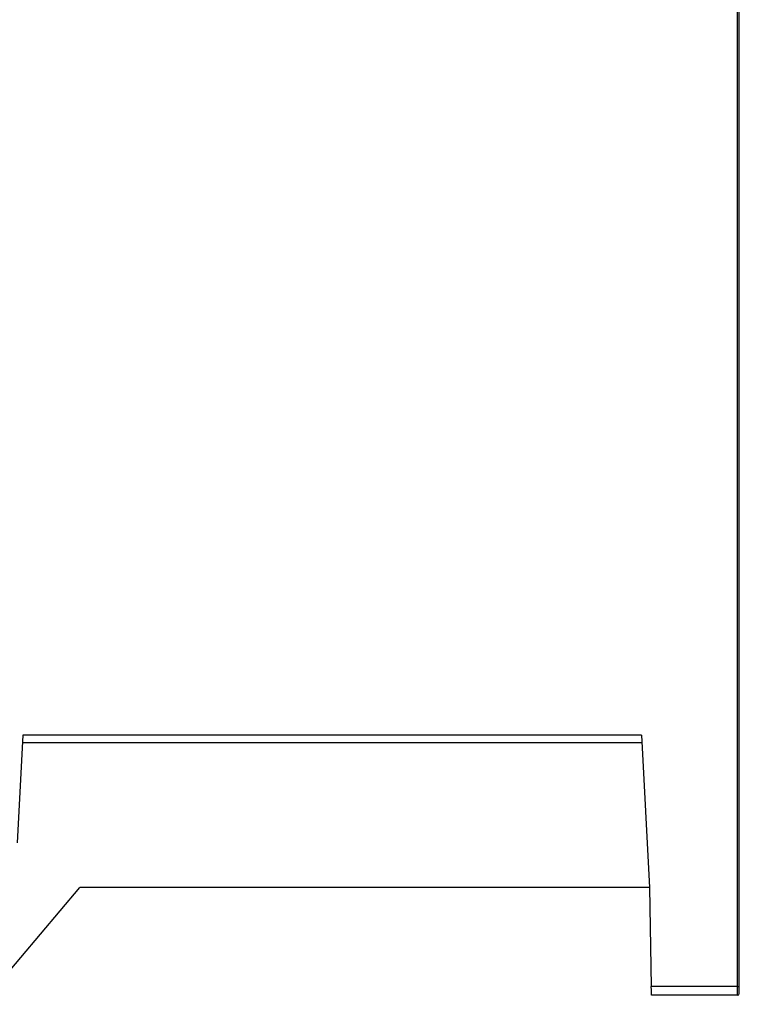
# Model space of a CAD drawing. Header units: inches. Extents: x 172 to 318, y 15 to 201.
# Tile 4 of 6: x 254 to 318, y 18 to 106. Entities that reach past the tile are written whole.
import ezdxf

# ---------------------------------------------------------------- set-up
doc = ezdxf.new("R2010")
doc.units = ezdxf.units.IN
doc.header["$MEASUREMENT"] = 0

# ---------------------------------------------------------------- blocks, each defined once
blk = doc.blocks.new('block 158')
at = {"color": 7, "lineweight": 25}
blk.add_lwpolyline([(318.229, 19.215), (318.229, 20.015)], dxfattribs=at)
blk = doc.blocks.new('block 159')
at = {"color": 7, "lineweight": 25}
blk.add_lwpolyline([(318.229, 19.215), (310.556, 19.215)], dxfattribs=at)
blk = doc.blocks.new('block 160')
at = {"color": 7, "lineweight": 25}
blk.add_open_spline([(310.556, 19.215), (310.556, 19.215), (310.556, 19.216), (310.556, 19.218), (310.556, 19.221), (310.556, 19.224), (310.556, 19.229), (310.556, 19.234), (310.556, 19.24), (310.555, 19.248), (310.555, 19.255), (310.555, 19.264), (310.555, 19.273), (310.555, 19.283), (310.555, 19.294), (310.555, 19.306), (310.554, 19.319), (310.554, 19.332), (310.554, 19.347), (310.554, 19.361), (310.553, 19.377), (310.553, 19.394), (310.553, 19.411), (310.552, 19.43), (310.552, 19.449), (310.551, 19.487), (310.551, 19.527), (310.55, 19.572), (310.549, 19.614), (310.548, 19.659), (310.547, 19.707), (310.547, 19.755), (310.546, 19.804), (310.545, 19.855), (310.544, 19.907), (310.543, 19.961), (310.542, 20.015)], degree=3, knots=[0, 0, 0, 0, 1, 1, 1, 2, 2, 2, 3, 3, 3, 4, 4, 4, 5, 5, 5, 6, 6, 6, 7, 7, 7, 8, 8, 8, 9, 9, 9, 10, 10, 10, 11, 11, 11, 12, 12, 12, 12], dxfattribs=at)
blk = doc.blocks.new('block 161')
at = {"color": 7, "lineweight": 25}
blk.add_lwpolyline([(318.229, 20.015), (310.542, 20.015)], dxfattribs=at)
blk = doc.blocks.new('block 162')
at = {"color": 7, "lineweight": 25}
blk.add_lwpolyline([(318.229, 20.015), (318.229, 196.015)], dxfattribs=at)
blk = doc.blocks.new('block 163')
at = {"color": 7, "lineweight": 25}
blk.add_lwpolyline([(310.389, 28.815), (310.542, 20.015)], dxfattribs=at)
blk = doc.blocks.new('block 164')
at = {"color": 7, "lineweight": 25}
blk.add_lwpolyline([(309.676, 42.415), (310.389, 28.815)], dxfattribs=at)
blk = doc.blocks.new('block 165')
at = {"color": 7, "lineweight": 25}
blk.add_lwpolyline([(309.676, 42.415), (254.506, 42.415)], dxfattribs=at)
blk = doc.blocks.new('block 166')
at = {"color": 7, "lineweight": 25}
blk.add_lwpolyline([(254.506, 42.415), (254.003, 32.815)], dxfattribs=at)
blk = doc.blocks.new('block 189')
at = {"color": 7, "lineweight": 25}
blk.add_lwpolyline([(318.388, 20.015), (318.388, 196.015)], dxfattribs=at)
blk = doc.blocks.new('block 190')
at = {"color": 7, "lineweight": 25}
blk.add_lwpolyline([(318.229, 20.015), (318.388, 20.015)], dxfattribs=at)
blk = doc.blocks.new('block 191')
at = {"color": 7, "lineweight": 25}
blk.add_lwpolyline([(318.388, 19.375), (318.388, 20.015)], dxfattribs=at)
blk = doc.blocks.new('block 192')
at = {"color": 7, "lineweight": 25}
blk.add_open_spline([(318.229, 19.215), (318.317, 19.215), (318.388, 19.286), (318.388, 19.375)], degree=3, dxfattribs=at)
blk = doc.blocks.new('block 195')
at = {"color": 7, "lineweight": 25}
blk.add_lwpolyline([(309.711, 41.737), (254.47, 41.737)], dxfattribs=at)
blk = doc.blocks.new('block 284')
at = {"color": 7, "lineweight": 25}
blk.add_lwpolyline([(310.389, 28.815), (259.589, 28.815)], dxfattribs=at)
blk = doc.blocks.new('block 285')
at = {"color": 7, "lineweight": 25}
blk.add_lwpolyline([(250.788, 18.415), (259.589, 28.815)], dxfattribs=at)

msp = doc.modelspace()

# ---------------------------------------------------------------- block references
for name in ['block 162', 'block 189', 'block 166', 'block 165', 'block 164', 'block 195', 'block 285', 'block 284', 'block 163', 'block 160', 'block 161', 'block 158', 'block 190', 'block 192', 'block 191', 'block 159']:
    msp.add_blockref(name, (0, 0))

doc.saveas('drawing.dxf')
